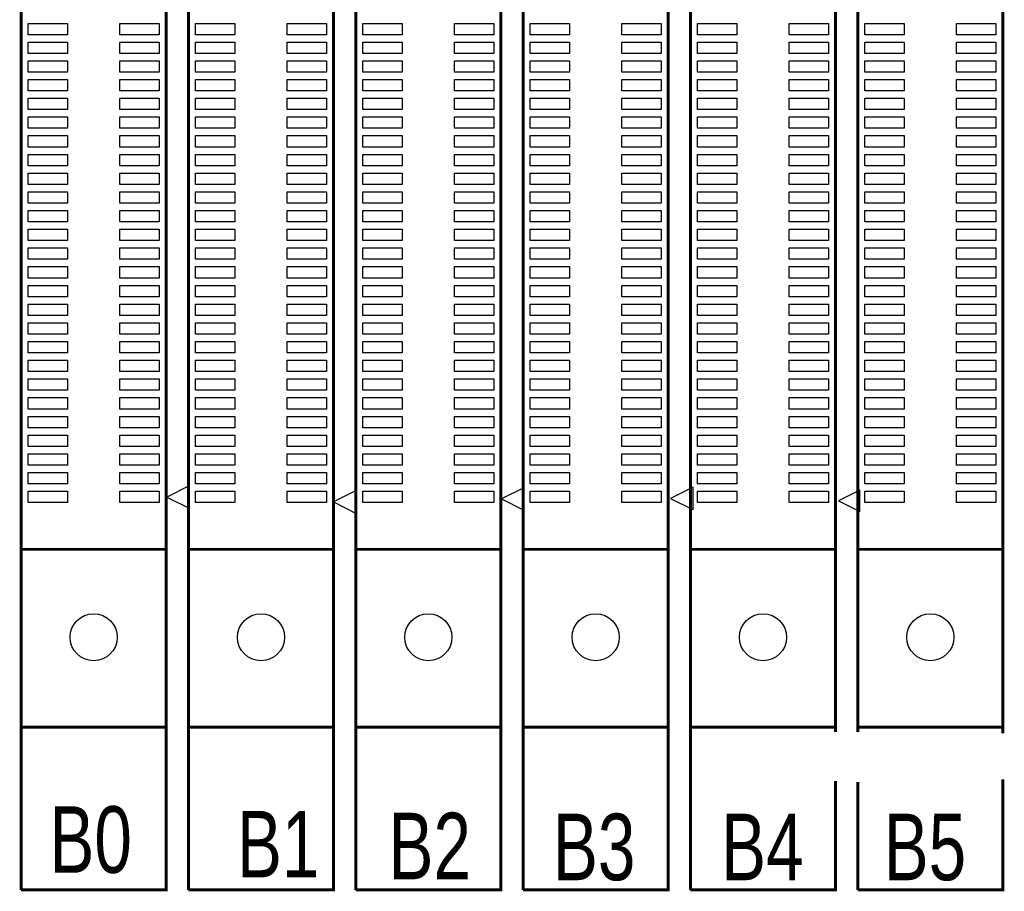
# Model space of a CAD drawing. Extents: x 0 to 344, y -1 to 330.
# Tile 4 of 28: x 74 to 127, y 157 to 203. Entities that reach past the tile are written whole.
import ezdxf

# ---------------------------------------------------------------- set-up
doc = ezdxf.new("R2010")
doc.units = 0
for name, color, linetype in [('BOARD_GEOMETRY_SILKSCREEN_TOP', 1, 'CONTINUOUS'), ('PACKAGE_GEOMETRY_SILKSCREEN_TOP', 3, 'CONTINUOUS'), ('PIN_TOP', 4, 'CONTINUOUS')]:
    doc.layers.add(name, color=color, linetype=linetype)

msp = doc.modelspace()

# ---------------------------------------------------------------- linework, layer by layer
at = {"layer": 'PACKAGE_GEOMETRY_SILKSCREEN_TOP', "const_width": 0.1524}
for points in [[(74.330052, 321.878198), (74.290682, 321.878198), (74.290682, 156.878274)], [(83.23072, 156.878274), (90.980768, 156.878274), (90.980768, 321.878198), (86.811104, 321.878198)], [(92.200984, 321.878198), (92.170758, 321.878198), (92.170758, 156.878274)], [(126.74092, 165.243002), (126.74092, 321.878198), (118.990872, 321.878198), (118.990872, 317.655194)], [(101.110796, 317.92545), (101.110796, 156.878274)], [(74.290682, 156.878274), (82.04073, 156.878274), (82.04073, 317.416688)], [(110.050834, 315.127132), (110.050834, 156.878274)], [(101.110796, 156.878274), (108.860844, 156.878274), (108.860844, 314.745624)], [(83.23072, 313.060334), (83.23072, 156.878274)], [(92.170758, 156.878274), (99.920806, 156.878274), (99.920806, 313.42584)], [(117.800882, 165.314884), (117.800882, 313.203336)], [(118.990872, 313.251088), (118.990872, 165.322758)], [(74.290682, 175.078136), (82.04073, 175.078136)], [(83.23072, 175.078136), (90.980768, 175.078136)], [(92.170758, 175.078136), (99.920806, 175.078136)], [(101.110796, 175.078136), (108.860844, 175.078136)], [(110.050834, 175.078136), (117.800882, 175.078136)], [(118.990872, 175.078136), (126.74092, 175.078136)], [(82.04073, 165.578282), (74.290682, 165.578282)], [(74.66584, 165.578282), (81.665826, 165.578282)], [(90.980768, 165.578282), (83.23072, 165.578282)], [(83.605878, 165.578282), (90.605864, 165.578282)], [(99.920806, 165.578282), (92.170758, 165.578282)], [(92.545916, 165.578282), (99.545902, 165.578282)], [(108.860844, 165.578282), (101.110796, 165.578282)], [(101.485954, 165.578282), (108.48594, 165.578282)], [(117.800882, 165.578282), (110.050834, 165.578282)], [(110.425992, 165.578282), (117.425978, 165.578282)], [(126.74092, 165.578282), (118.990872, 165.578282)], [(119.36603, 165.578282), (126.366016, 165.578282)], [(110.050834, 156.878274), (117.800882, 156.878274), (117.800882, 162.699446)], [(118.990872, 156.878274), (126.74092, 156.878274), (126.74092, 162.794442)], [(118.990872, 162.635692), (118.990872, 156.878274)]]:
    msp.add_lwpolyline(points, dxfattribs=at)
at = {"layer": 'PACKAGE_GEOMETRY_SILKSCREEN_TOP'}
for points in [[(82.072226, 177.870358), (83.262724, 177.275236), (83.262724, 178.465734)], [(99.960176, 177.76698), (101.148388, 177.172874), (101.148388, 178.361086)], [(108.97997, 177.79873), (110.184438, 177.196496), (110.187994, 177.200052), (110.187994, 178.402742)], [(90.97264, 177.607722), (92.197936, 176.995074), (92.197936, 178.22037)], [(117.951504, 177.67173), (119.093996, 177.100484), (119.093996, 178.242976)]]:
    msp.add_lwpolyline(points, close=True, dxfattribs=at)
at = {"layer": 'PIN_TOP'}
for points in [[(76.769976, 202.573382), (74.661776, 202.573382), (74.661776, 203.182982), (76.769976, 203.182982)], [(81.66989, 202.573382), (79.56169, 202.573382), (79.56169, 203.182982), (81.66989, 203.182982)], [(85.710014, 202.573382), (83.601814, 202.573382), (83.601814, 203.182982), (85.710014, 203.182982)], [(90.609928, 202.573382), (88.501728, 202.573382), (88.501728, 203.182982), (90.609928, 203.182982)], [(94.650052, 202.573382), (92.541852, 202.573382), (92.541852, 203.182982), (94.650052, 203.182982)], [(99.549966, 202.573382), (97.441766, 202.573382), (97.441766, 203.182982), (99.549966, 203.182982)], [(103.59009, 202.573382), (101.48189, 202.573382), (101.48189, 203.182982), (103.59009, 203.182982)], [(108.490004, 202.573382), (106.381804, 202.573382), (106.381804, 203.182982), (108.490004, 203.182982)], [(112.530128, 202.573382), (110.421928, 202.573382), (110.421928, 203.182982), (112.530128, 203.182982)], [(117.430042, 202.573382), (115.321842, 202.573382), (115.321842, 203.182982), (117.430042, 203.182982)], [(121.470166, 202.573382), (119.361966, 202.573382), (119.361966, 203.182982), (121.470166, 203.182982)], [(126.37008, 202.573382), (124.26188, 202.573382), (124.26188, 203.182982), (126.37008, 203.182982)], [(76.769976, 201.573384), (74.661776, 201.573384), (74.661776, 202.182984), (76.769976, 202.182984)], [(81.66989, 201.573384), (79.56169, 201.573384), (79.56169, 202.182984), (81.66989, 202.182984)], [(85.710014, 201.573384), (83.601814, 201.573384), (83.601814, 202.182984), (85.710014, 202.182984)], [(90.609928, 201.573384), (88.501728, 201.573384), (88.501728, 202.182984), (90.609928, 202.182984)], [(94.650052, 201.573384), (92.541852, 201.573384), (92.541852, 202.182984), (94.650052, 202.182984)], [(99.549966, 201.573384), (97.441766, 201.573384), (97.441766, 202.182984), (99.549966, 202.182984)], [(103.59009, 201.573384), (101.48189, 201.573384), (101.48189, 202.182984), (103.59009, 202.182984)], [(108.490004, 201.573384), (106.381804, 201.573384), (106.381804, 202.182984), (108.490004, 202.182984)], [(112.530128, 201.573384), (110.421928, 201.573384), (110.421928, 202.182984), (112.530128, 202.182984)], [(117.430042, 201.573384), (115.321842, 201.573384), (115.321842, 202.182984), (117.430042, 202.182984)], [(121.470166, 201.573384), (119.361966, 201.573384), (119.361966, 202.182984), (121.470166, 202.182984)], [(126.37008, 201.573384), (124.26188, 201.573384), (124.26188, 202.182984), (126.37008, 202.182984)], [(76.769976, 200.573386), (74.661776, 200.573386), (74.661776, 201.182986), (76.769976, 201.182986)], [(81.66989, 200.573386), (79.56169, 200.573386), (79.56169, 201.182986), (81.66989, 201.182986)], [(85.710014, 200.573386), (83.601814, 200.573386), (83.601814, 201.182986), (85.710014, 201.182986)], [(90.609928, 200.573386), (88.501728, 200.573386), (88.501728, 201.182986), (90.609928, 201.182986)], [(94.650052, 200.573386), (92.541852, 200.573386), (92.541852, 201.182986), (94.650052, 201.182986)], [(99.549966, 200.573386), (97.441766, 200.573386), (97.441766, 201.182986), (99.549966, 201.182986)], [(103.59009, 200.573386), (101.48189, 200.573386), (101.48189, 201.182986), (103.59009, 201.182986)], [(108.490004, 200.573386), (106.381804, 200.573386), (106.381804, 201.182986), (108.490004, 201.182986)], [(112.530128, 200.573386), (110.421928, 200.573386), (110.421928, 201.182986), (112.530128, 201.182986)], [(117.430042, 200.573386), (115.321842, 200.573386), (115.321842, 201.182986), (117.430042, 201.182986)], [(121.470166, 200.573386), (119.361966, 200.573386), (119.361966, 201.182986), (121.470166, 201.182986)], [(126.37008, 200.573386), (124.26188, 200.573386), (124.26188, 201.182986), (126.37008, 201.182986)], [(76.769976, 199.573388), (74.661776, 199.573388), (74.661776, 200.182988), (76.769976, 200.182988)], [(81.66989, 199.573388), (79.56169, 199.573388), (79.56169, 200.182988), (81.66989, 200.182988)], [(85.710014, 199.573388), (83.601814, 199.573388), (83.601814, 200.182988), (85.710014, 200.182988)], [(90.609928, 199.573388), (88.501728, 199.573388), (88.501728, 200.182988), (90.609928, 200.182988)], [(94.650052, 199.573388), (92.541852, 199.573388), (92.541852, 200.182988), (94.650052, 200.182988)], [(99.549966, 199.573388), (97.441766, 199.573388), (97.441766, 200.182988), (99.549966, 200.182988)], [(103.59009, 199.573388), (101.48189, 199.573388), (101.48189, 200.182988), (103.59009, 200.182988)], [(108.490004, 199.573388), (106.381804, 199.573388), (106.381804, 200.182988), (108.490004, 200.182988)], [(112.530128, 199.573388), (110.421928, 199.573388), (110.421928, 200.182988), (112.530128, 200.182988)], [(117.430042, 199.573388), (115.321842, 199.573388), (115.321842, 200.182988), (117.430042, 200.182988)], [(121.470166, 199.573388), (119.361966, 199.573388), (119.361966, 200.182988), (121.470166, 200.182988)], [(126.37008, 199.573388), (124.26188, 199.573388), (124.26188, 200.182988), (126.37008, 200.182988)], [(76.769976, 198.57339), (74.661776, 198.57339), (74.661776, 199.18299), (76.769976, 199.18299)], [(81.66989, 198.57339), (79.56169, 198.57339), (79.56169, 199.18299), (81.66989, 199.18299)], [(85.710014, 198.57339), (83.601814, 198.57339), (83.601814, 199.18299), (85.710014, 199.18299)], [(90.609928, 198.57339), (88.501728, 198.57339), (88.501728, 199.18299), (90.609928, 199.18299)], [(94.650052, 198.57339), (92.541852, 198.57339), (92.541852, 199.18299), (94.650052, 199.18299)], [(99.549966, 198.57339), (97.441766, 198.57339), (97.441766, 199.18299), (99.549966, 199.18299)], [(103.59009, 198.57339), (101.48189, 198.57339), (101.48189, 199.18299), (103.59009, 199.18299)], [(108.490004, 198.57339), (106.381804, 198.57339), (106.381804, 199.18299), (108.490004, 199.18299)], [(112.530128, 198.57339), (110.421928, 198.57339), (110.421928, 199.18299), (112.530128, 199.18299)], [(117.430042, 198.57339), (115.321842, 198.57339), (115.321842, 199.18299), (117.430042, 199.18299)], [(121.470166, 198.57339), (119.361966, 198.57339), (119.361966, 199.18299), (121.470166, 199.18299)], [(126.37008, 198.57339), (124.26188, 198.57339), (124.26188, 199.18299), (126.37008, 199.18299)], [(76.769976, 197.573392), (74.661776, 197.573392), (74.661776, 198.182992), (76.769976, 198.182992)], [(81.66989, 197.573392), (79.56169, 197.573392), (79.56169, 198.182992), (81.66989, 198.182992)], [(85.710014, 197.573392), (83.601814, 197.573392), (83.601814, 198.182992), (85.710014, 198.182992)], [(90.609928, 197.573392), (88.501728, 197.573392), (88.501728, 198.182992), (90.609928, 198.182992)], [(94.650052, 197.573392), (92.541852, 197.573392), (92.541852, 198.182992), (94.650052, 198.182992)], [(99.549966, 197.573392), (97.441766, 197.573392), (97.441766, 198.182992), (99.549966, 198.182992)], [(103.59009, 197.573392), (101.48189, 197.573392), (101.48189, 198.182992), (103.59009, 198.182992)], [(108.490004, 197.573392), (106.381804, 197.573392), (106.381804, 198.182992), (108.490004, 198.182992)], [(112.530128, 197.573392), (110.421928, 197.573392), (110.421928, 198.182992), (112.530128, 198.182992)], [(117.430042, 197.573392), (115.321842, 197.573392), (115.321842, 198.182992), (117.430042, 198.182992)], [(121.470166, 197.573392), (119.361966, 197.573392), (119.361966, 198.182992), (121.470166, 198.182992)], [(126.37008, 197.573392), (124.26188, 197.573392), (124.26188, 198.182992), (126.37008, 198.182992)], [(76.769976, 196.573394), (74.661776, 196.573394), (74.661776, 197.182994), (76.769976, 197.182994)], [(81.66989, 196.573394), (79.56169, 196.573394), (79.56169, 197.182994), (81.66989, 197.182994)], [(85.710014, 196.573394), (83.601814, 196.573394), (83.601814, 197.182994), (85.710014, 197.182994)], [(90.609928, 196.573394), (88.501728, 196.573394), (88.501728, 197.182994), (90.609928, 197.182994)], [(94.650052, 196.573394), (92.541852, 196.573394), (92.541852, 197.182994), (94.650052, 197.182994)], [(99.549966, 196.573394), (97.441766, 196.573394), (97.441766, 197.182994), (99.549966, 197.182994)], [(103.59009, 196.573394), (101.48189, 196.573394), (101.48189, 197.182994), (103.59009, 197.182994)], [(108.490004, 196.573394), (106.381804, 196.573394), (106.381804, 197.182994), (108.490004, 197.182994)], [(112.530128, 196.573394), (110.421928, 196.573394), (110.421928, 197.182994), (112.530128, 197.182994)], [(117.430042, 196.573394), (115.321842, 196.573394), (115.321842, 197.182994), (117.430042, 197.182994)], [(121.470166, 196.573394), (119.361966, 196.573394), (119.361966, 197.182994), (121.470166, 197.182994)], [(126.37008, 196.573394), (124.26188, 196.573394), (124.26188, 197.182994), (126.37008, 197.182994)], [(76.769976, 195.573396), (74.661776, 195.573396), (74.661776, 196.182996), (76.769976, 196.182996)], [(81.66989, 195.573396), (79.56169, 195.573396), (79.56169, 196.182996), (81.66989, 196.182996)], [(85.710014, 195.573396), (83.601814, 195.573396), (83.601814, 196.182996), (85.710014, 196.182996)], [(90.609928, 195.573396), (88.501728, 195.573396), (88.501728, 196.182996), (90.609928, 196.182996)], [(94.650052, 195.573396), (92.541852, 195.573396), (92.541852, 196.182996), (94.650052, 196.182996)], [(99.549966, 195.573396), (97.441766, 195.573396), (97.441766, 196.182996), (99.549966, 196.182996)], [(103.59009, 195.573396), (101.48189, 195.573396), (101.48189, 196.182996), (103.59009, 196.182996)], [(108.490004, 195.573396), (106.381804, 195.573396), (106.381804, 196.182996), (108.490004, 196.182996)], [(112.530128, 195.573396), (110.421928, 195.573396), (110.421928, 196.182996), (112.530128, 196.182996)], [(117.430042, 195.573396), (115.321842, 195.573396), (115.321842, 196.182996), (117.430042, 196.182996)], [(121.470166, 195.573396), (119.361966, 195.573396), (119.361966, 196.182996), (121.470166, 196.182996)], [(126.37008, 195.573396), (124.26188, 195.573396), (124.26188, 196.182996), (126.37008, 196.182996)], [(76.769976, 194.573398), (74.661776, 194.573398), (74.661776, 195.182998), (76.769976, 195.182998)], [(81.66989, 194.573398), (79.56169, 194.573398), (79.56169, 195.182998), (81.66989, 195.182998)], [(85.710014, 194.573398), (83.601814, 194.573398), (83.601814, 195.182998), (85.710014, 195.182998)], [(90.609928, 194.573398), (88.501728, 194.573398), (88.501728, 195.182998), (90.609928, 195.182998)], [(94.650052, 194.573398), (92.541852, 194.573398), (92.541852, 195.182998), (94.650052, 195.182998)], [(99.549966, 194.573398), (97.441766, 194.573398), (97.441766, 195.182998), (99.549966, 195.182998)], [(103.59009, 194.573398), (101.48189, 194.573398), (101.48189, 195.182998), (103.59009, 195.182998)], [(108.490004, 194.573398), (106.381804, 194.573398), (106.381804, 195.182998), (108.490004, 195.182998)], [(112.530128, 194.573398), (110.421928, 194.573398), (110.421928, 195.182998), (112.530128, 195.182998)], [(117.430042, 194.573398), (115.321842, 194.573398), (115.321842, 195.182998), (117.430042, 195.182998)], [(121.470166, 194.573398), (119.361966, 194.573398), (119.361966, 195.182998), (121.470166, 195.182998)], [(126.37008, 194.573398), (124.26188, 194.573398), (124.26188, 195.182998), (126.37008, 195.182998)], [(76.769976, 193.5734), (74.661776, 193.5734), (74.661776, 194.183), (76.769976, 194.183)], [(81.66989, 193.5734), (79.56169, 193.5734), (79.56169, 194.183), (81.66989, 194.183)], [(85.710014, 193.5734), (83.601814, 193.5734), (83.601814, 194.183), (85.710014, 194.183)], [(90.609928, 193.5734), (88.501728, 193.5734), (88.501728, 194.183), (90.609928, 194.183)], [(94.650052, 193.5734), (92.541852, 193.5734), (92.541852, 194.183), (94.650052, 194.183)], [(99.549966, 193.5734), (97.441766, 193.5734), (97.441766, 194.183), (99.549966, 194.183)], [(103.59009, 193.5734), (101.48189, 193.5734), (101.48189, 194.183), (103.59009, 194.183)], [(108.490004, 193.5734), (106.381804, 193.5734), (106.381804, 194.183), (108.490004, 194.183)], [(112.530128, 193.5734), (110.421928, 193.5734), (110.421928, 194.183), (112.530128, 194.183)], [(117.430042, 193.5734), (115.321842, 193.5734), (115.321842, 194.183), (117.430042, 194.183)], [(121.470166, 193.5734), (119.361966, 193.5734), (119.361966, 194.183), (121.470166, 194.183)], [(126.37008, 193.5734), (124.26188, 193.5734), (124.26188, 194.183), (126.37008, 194.183)], [(76.769976, 192.573402), (74.661776, 192.573402), (74.661776, 193.183002), (76.769976, 193.183002)], [(81.66989, 192.573402), (79.56169, 192.573402), (79.56169, 193.183002), (81.66989, 193.183002)], [(85.710014, 192.573402), (83.601814, 192.573402), (83.601814, 193.183002), (85.710014, 193.183002)], [(90.609928, 192.573402), (88.501728, 192.573402), (88.501728, 193.183002), (90.609928, 193.183002)], [(94.650052, 192.573402), (92.541852, 192.573402), (92.541852, 193.183002), (94.650052, 193.183002)], [(99.549966, 192.573402), (97.441766, 192.573402), (97.441766, 193.183002), (99.549966, 193.183002)], [(103.59009, 192.573402), (101.48189, 192.573402), (101.48189, 193.183002), (103.59009, 193.183002)], [(108.490004, 192.573402), (106.381804, 192.573402), (106.381804, 193.183002), (108.490004, 193.183002)], [(112.530128, 192.573402), (110.421928, 192.573402), (110.421928, 193.183002), (112.530128, 193.183002)], [(117.430042, 192.573402), (115.321842, 192.573402), (115.321842, 193.183002), (117.430042, 193.183002)], [(121.470166, 192.573402), (119.361966, 192.573402), (119.361966, 193.183002), (121.470166, 193.183002)], [(126.37008, 192.573402), (124.26188, 192.573402), (124.26188, 193.183002), (126.37008, 193.183002)], [(76.769976, 191.573404), (74.661776, 191.573404), (74.661776, 192.183004), (76.769976, 192.183004)], [(81.66989, 191.573404), (79.56169, 191.573404), (79.56169, 192.183004), (81.66989, 192.183004)], [(85.710014, 191.573404), (83.601814, 191.573404), (83.601814, 192.183004), (85.710014, 192.183004)], [(90.609928, 191.573404), (88.501728, 191.573404), (88.501728, 192.183004), (90.609928, 192.183004)], [(94.650052, 191.573404), (92.541852, 191.573404), (92.541852, 192.183004), (94.650052, 192.183004)], [(99.549966, 191.573404), (97.441766, 191.573404), (97.441766, 192.183004), (99.549966, 192.183004)], [(103.59009, 191.573404), (101.48189, 191.573404), (101.48189, 192.183004), (103.59009, 192.183004)], [(108.490004, 191.573404), (106.381804, 191.573404), (106.381804, 192.183004), (108.490004, 192.183004)], [(112.530128, 191.573404), (110.421928, 191.573404), (110.421928, 192.183004), (112.530128, 192.183004)], [(117.430042, 191.573404), (115.321842, 191.573404), (115.321842, 192.183004), (117.430042, 192.183004)], [(121.470166, 191.573404), (119.361966, 191.573404), (119.361966, 192.183004), (121.470166, 192.183004)], [(126.37008, 191.573404), (124.26188, 191.573404), (124.26188, 192.183004), (126.37008, 192.183004)], [(76.769976, 190.573406), (74.661776, 190.573406), (74.661776, 191.183006), (76.769976, 191.183006)], [(81.66989, 190.573406), (79.56169, 190.573406), (79.56169, 191.183006), (81.66989, 191.183006)], [(85.710014, 190.573406), (83.601814, 190.573406), (83.601814, 191.183006), (85.710014, 191.183006)], [(90.609928, 190.573406), (88.501728, 190.573406), (88.501728, 191.183006), (90.609928, 191.183006)], [(94.650052, 190.573406), (92.541852, 190.573406), (92.541852, 191.183006), (94.650052, 191.183006)], [(99.549966, 190.573406), (97.441766, 190.573406), (97.441766, 191.183006), (99.549966, 191.183006)], [(103.59009, 190.573406), (101.48189, 190.573406), (101.48189, 191.183006), (103.59009, 191.183006)], [(108.490004, 190.573406), (106.381804, 190.573406), (106.381804, 191.183006), (108.490004, 191.183006)], [(112.530128, 190.573406), (110.421928, 190.573406), (110.421928, 191.183006), (112.530128, 191.183006)], [(117.430042, 190.573406), (115.321842, 190.573406), (115.321842, 191.183006), (117.430042, 191.183006)], [(121.470166, 190.573406), (119.361966, 190.573406), (119.361966, 191.183006), (121.470166, 191.183006)], [(126.37008, 190.573406), (124.26188, 190.573406), (124.26188, 191.183006), (126.37008, 191.183006)], [(76.769976, 189.573408), (74.661776, 189.573408), (74.661776, 190.183008), (76.769976, 190.183008)], [(81.66989, 189.573408), (79.56169, 189.573408), (79.56169, 190.183008), (81.66989, 190.183008)], [(85.710014, 189.573408), (83.601814, 189.573408), (83.601814, 190.183008), (85.710014, 190.183008)], [(90.609928, 189.573408), (88.501728, 189.573408), (88.501728, 190.183008), (90.609928, 190.183008)], [(94.650052, 189.573408), (92.541852, 189.573408), (92.541852, 190.183008), (94.650052, 190.183008)], [(99.549966, 189.573408), (97.441766, 189.573408), (97.441766, 190.183008), (99.549966, 190.183008)], [(103.59009, 189.573408), (101.48189, 189.573408), (101.48189, 190.183008), (103.59009, 190.183008)], [(108.490004, 189.573408), (106.381804, 189.573408), (106.381804, 190.183008), (108.490004, 190.183008)], [(112.530128, 189.573408), (110.421928, 189.573408), (110.421928, 190.183008), (112.530128, 190.183008)], [(117.430042, 189.573408), (115.321842, 189.573408), (115.321842, 190.183008), (117.430042, 190.183008)], [(121.470166, 189.573408), (119.361966, 189.573408), (119.361966, 190.183008), (121.470166, 190.183008)], [(126.37008, 189.573408), (124.26188, 189.573408), (124.26188, 190.183008), (126.37008, 190.183008)], [(76.769976, 188.57341), (74.661776, 188.57341), (74.661776, 189.18301), (76.769976, 189.18301)], [(81.66989, 188.57341), (79.56169, 188.57341), (79.56169, 189.18301), (81.66989, 189.18301)], [(85.710014, 188.57341), (83.601814, 188.57341), (83.601814, 189.18301), (85.710014, 189.18301)], [(90.609928, 188.57341), (88.501728, 188.57341), (88.501728, 189.18301), (90.609928, 189.18301)], [(94.650052, 188.57341), (92.541852, 188.57341), (92.541852, 189.18301), (94.650052, 189.18301)], [(99.549966, 188.57341), (97.441766, 188.57341), (97.441766, 189.18301), (99.549966, 189.18301)], [(103.59009, 188.57341), (101.48189, 188.57341), (101.48189, 189.18301), (103.59009, 189.18301)], [(108.490004, 188.57341), (106.381804, 188.57341), (106.381804, 189.18301), (108.490004, 189.18301)], [(112.530128, 188.57341), (110.421928, 188.57341), (110.421928, 189.18301), (112.530128, 189.18301)], [(117.430042, 188.57341), (115.321842, 188.57341), (115.321842, 189.18301), (117.430042, 189.18301)], [(121.470166, 188.57341), (119.361966, 188.57341), (119.361966, 189.18301), (121.470166, 189.18301)], [(126.37008, 188.57341), (124.26188, 188.57341), (124.26188, 189.18301), (126.37008, 189.18301)], [(76.769976, 187.573412), (74.661776, 187.573412), (74.661776, 188.183012), (76.769976, 188.183012)], [(81.66989, 187.573412), (79.56169, 187.573412), (79.56169, 188.183012), (81.66989, 188.183012)], [(85.710014, 187.573412), (83.601814, 187.573412), (83.601814, 188.183012), (85.710014, 188.183012)], [(90.609928, 187.573412), (88.501728, 187.573412), (88.501728, 188.183012), (90.609928, 188.183012)], [(94.650052, 187.573412), (92.541852, 187.573412), (92.541852, 188.183012), (94.650052, 188.183012)], [(99.549966, 187.573412), (97.441766, 187.573412), (97.441766, 188.183012), (99.549966, 188.183012)], [(103.59009, 187.573412), (101.48189, 187.573412), (101.48189, 188.183012), (103.59009, 188.183012)], [(108.490004, 187.573412), (106.381804, 187.573412), (106.381804, 188.183012), (108.490004, 188.183012)], [(112.530128, 187.573412), (110.421928, 187.573412), (110.421928, 188.183012), (112.530128, 188.183012)], [(117.430042, 187.573412), (115.321842, 187.573412), (115.321842, 188.183012), (117.430042, 188.183012)], [(121.470166, 187.573412), (119.361966, 187.573412), (119.361966, 188.183012), (121.470166, 188.183012)], [(126.37008, 187.573412), (124.26188, 187.573412), (124.26188, 188.183012), (126.37008, 188.183012)], [(76.769976, 186.573414), (74.661776, 186.573414), (74.661776, 187.183014), (76.769976, 187.183014)], [(81.66989, 186.573414), (79.56169, 186.573414), (79.56169, 187.183014), (81.66989, 187.183014)], [(85.710014, 186.573414), (83.601814, 186.573414), (83.601814, 187.183014), (85.710014, 187.183014)], [(90.609928, 186.573414), (88.501728, 186.573414), (88.501728, 187.183014), (90.609928, 187.183014)], [(94.650052, 186.573414), (92.541852, 186.573414), (92.541852, 187.183014), (94.650052, 187.183014)], [(99.549966, 186.573414), (97.441766, 186.573414), (97.441766, 187.183014), (99.549966, 187.183014)], [(103.59009, 186.573414), (101.48189, 186.573414), (101.48189, 187.183014), (103.59009, 187.183014)], [(108.490004, 186.573414), (106.381804, 186.573414), (106.381804, 187.183014), (108.490004, 187.183014)], [(112.530128, 186.573414), (110.421928, 186.573414), (110.421928, 187.183014), (112.530128, 187.183014)], [(117.430042, 186.573414), (115.321842, 186.573414), (115.321842, 187.183014), (117.430042, 187.183014)], [(121.470166, 186.573414), (119.361966, 186.573414), (119.361966, 187.183014), (121.470166, 187.183014)], [(126.37008, 186.573414), (124.26188, 186.573414), (124.26188, 187.183014), (126.37008, 187.183014)], [(76.769976, 185.573416), (74.661776, 185.573416), (74.661776, 186.183016), (76.769976, 186.183016)], [(81.66989, 185.573416), (79.56169, 185.573416), (79.56169, 186.183016), (81.66989, 186.183016)], [(85.710014, 185.573416), (83.601814, 185.573416), (83.601814, 186.183016), (85.710014, 186.183016)], [(90.609928, 185.573416), (88.501728, 185.573416), (88.501728, 186.183016), (90.609928, 186.183016)], [(94.650052, 185.573416), (92.541852, 185.573416), (92.541852, 186.183016), (94.650052, 186.183016)], [(99.549966, 185.573416), (97.441766, 185.573416), (97.441766, 186.183016), (99.549966, 186.183016)], [(103.59009, 185.573416), (101.48189, 185.573416), (101.48189, 186.183016), (103.59009, 186.183016)], [(108.490004, 185.573416), (106.381804, 185.573416), (106.381804, 186.183016), (108.490004, 186.183016)], [(112.530128, 185.573416), (110.421928, 185.573416), (110.421928, 186.183016), (112.530128, 186.183016)], [(117.430042, 185.573416), (115.321842, 185.573416), (115.321842, 186.183016), (117.430042, 186.183016)], [(121.470166, 185.573416), (119.361966, 185.573416), (119.361966, 186.183016), (121.470166, 186.183016)], [(126.37008, 185.573416), (124.26188, 185.573416), (124.26188, 186.183016), (126.37008, 186.183016)], [(76.769976, 184.573418), (74.661776, 184.573418), (74.661776, 185.183018), (76.769976, 185.183018)], [(81.66989, 184.573418), (79.56169, 184.573418), (79.56169, 185.183018), (81.66989, 185.183018)], [(85.710014, 184.573418), (83.601814, 184.573418), (83.601814, 185.183018), (85.710014, 185.183018)], [(90.609928, 184.573418), (88.501728, 184.573418), (88.501728, 185.183018), (90.609928, 185.183018)], [(94.650052, 184.573418), (92.541852, 184.573418), (92.541852, 185.183018), (94.650052, 185.183018)], [(99.549966, 184.573418), (97.441766, 184.573418), (97.441766, 185.183018), (99.549966, 185.183018)], [(103.59009, 184.573418), (101.48189, 184.573418), (101.48189, 185.183018), (103.59009, 185.183018)], [(108.490004, 184.573418), (106.381804, 184.573418), (106.381804, 185.183018), (108.490004, 185.183018)], [(112.530128, 184.573418), (110.421928, 184.573418), (110.421928, 185.183018), (112.530128, 185.183018)], [(117.430042, 184.573418), (115.321842, 184.573418), (115.321842, 185.183018), (117.430042, 185.183018)], [(121.470166, 184.573418), (119.361966, 184.573418), (119.361966, 185.183018), (121.470166, 185.183018)], [(126.37008, 184.573418), (124.26188, 184.573418), (124.26188, 185.183018), (126.37008, 185.183018)], [(76.769976, 183.57342), (74.661776, 183.57342), (74.661776, 184.18302), (76.769976, 184.18302)], [(81.66989, 183.57342), (79.56169, 183.57342), (79.56169, 184.18302), (81.66989, 184.18302)], [(85.710014, 183.57342), (83.601814, 183.57342), (83.601814, 184.18302), (85.710014, 184.18302)], [(90.609928, 183.57342), (88.501728, 183.57342), (88.501728, 184.18302), (90.609928, 184.18302)], [(94.650052, 183.57342), (92.541852, 183.57342), (92.541852, 184.18302), (94.650052, 184.18302)], [(99.549966, 183.57342), (97.441766, 183.57342), (97.441766, 184.18302), (99.549966, 184.18302)], [(103.59009, 183.57342), (101.48189, 183.57342), (101.48189, 184.18302), (103.59009, 184.18302)], [(108.490004, 183.57342), (106.381804, 183.57342), (106.381804, 184.18302), (108.490004, 184.18302)], [(112.530128, 183.57342), (110.421928, 183.57342), (110.421928, 184.18302), (112.530128, 184.18302)], [(117.430042, 183.57342), (115.321842, 183.57342), (115.321842, 184.18302), (117.430042, 184.18302)], [(121.470166, 183.57342), (119.361966, 183.57342), (119.361966, 184.18302), (121.470166, 184.18302)], [(126.37008, 183.57342), (124.26188, 183.57342), (124.26188, 184.18302), (126.37008, 184.18302)], [(76.769976, 182.573422), (74.661776, 182.573422), (74.661776, 183.183022), (76.769976, 183.183022)], [(81.66989, 182.573422), (79.56169, 182.573422), (79.56169, 183.183022), (81.66989, 183.183022)], [(85.710014, 182.573422), (83.601814, 182.573422), (83.601814, 183.183022), (85.710014, 183.183022)], [(90.609928, 182.573422), (88.501728, 182.573422), (88.501728, 183.183022), (90.609928, 183.183022)], [(94.650052, 182.573422), (92.541852, 182.573422), (92.541852, 183.183022), (94.650052, 183.183022)], [(99.549966, 182.573422), (97.441766, 182.573422), (97.441766, 183.183022), (99.549966, 183.183022)], [(103.59009, 182.573422), (101.48189, 182.573422), (101.48189, 183.183022), (103.59009, 183.183022)], [(108.490004, 182.573422), (106.381804, 182.573422), (106.381804, 183.183022), (108.490004, 183.183022)], [(112.530128, 182.573422), (110.421928, 182.573422), (110.421928, 183.183022), (112.530128, 183.183022)], [(117.430042, 182.573422), (115.321842, 182.573422), (115.321842, 183.183022), (117.430042, 183.183022)], [(121.470166, 182.573422), (119.361966, 182.573422), (119.361966, 183.183022), (121.470166, 183.183022)], [(126.37008, 182.573422), (124.26188, 182.573422), (124.26188, 183.183022), (126.37008, 183.183022)], [(76.769976, 181.573424), (74.661776, 181.573424), (74.661776, 182.183024), (76.769976, 182.183024)], [(81.66989, 181.573424), (79.56169, 181.573424), (79.56169, 182.183024), (81.66989, 182.183024)], [(85.710014, 181.573424), (83.601814, 181.573424), (83.601814, 182.183024), (85.710014, 182.183024)], [(90.609928, 181.573424), (88.501728, 181.573424), (88.501728, 182.183024), (90.609928, 182.183024)], [(94.650052, 181.573424), (92.541852, 181.573424), (92.541852, 182.183024), (94.650052, 182.183024)], [(99.549966, 181.573424), (97.441766, 181.573424), (97.441766, 182.183024), (99.549966, 182.183024)], [(103.59009, 181.573424), (101.48189, 181.573424), (101.48189, 182.183024), (103.59009, 182.183024)], [(108.490004, 181.573424), (106.381804, 181.573424), (106.381804, 182.183024), (108.490004, 182.183024)], [(112.530128, 181.573424), (110.421928, 181.573424), (110.421928, 182.183024), (112.530128, 182.183024)], [(117.430042, 181.573424), (115.321842, 181.573424), (115.321842, 182.183024), (117.430042, 182.183024)], [(121.470166, 181.573424), (119.361966, 181.573424), (119.361966, 182.183024), (121.470166, 182.183024)], [(126.37008, 181.573424), (124.26188, 181.573424), (124.26188, 182.183024), (126.37008, 182.183024)], [(76.769976, 180.573426), (74.661776, 180.573426), (74.661776, 181.183026), (76.769976, 181.183026)], [(81.66989, 180.573426), (79.56169, 180.573426), (79.56169, 181.183026), (81.66989, 181.183026)], [(85.710014, 180.573426), (83.601814, 180.573426), (83.601814, 181.183026), (85.710014, 181.183026)], [(90.609928, 180.573426), (88.501728, 180.573426), (88.501728, 181.183026), (90.609928, 181.183026)], [(94.650052, 180.573426), (92.541852, 180.573426), (92.541852, 181.183026), (94.650052, 181.183026)], [(99.549966, 180.573426), (97.441766, 180.573426), (97.441766, 181.183026), (99.549966, 181.183026)], [(103.59009, 180.573426), (101.48189, 180.573426), (101.48189, 181.183026), (103.59009, 181.183026)], [(108.490004, 180.573426), (106.381804, 180.573426), (106.381804, 181.183026), (108.490004, 181.183026)], [(112.530128, 180.573426), (110.421928, 180.573426), (110.421928, 181.183026), (112.530128, 181.183026)], [(117.430042, 180.573426), (115.321842, 180.573426), (115.321842, 181.183026), (117.430042, 181.183026)], [(121.470166, 180.573426), (119.361966, 180.573426), (119.361966, 181.183026), (121.470166, 181.183026)], [(126.37008, 180.573426), (124.26188, 180.573426), (124.26188, 181.183026), (126.37008, 181.183026)], [(76.769976, 179.573428), (74.661776, 179.573428), (74.661776, 180.183028), (76.769976, 180.183028)], [(81.66989, 179.573428), (79.56169, 179.573428), (79.56169, 180.183028), (81.66989, 180.183028)], [(85.710014, 179.573428), (83.601814, 179.573428), (83.601814, 180.183028), (85.710014, 180.183028)], [(90.609928, 179.573428), (88.501728, 179.573428), (88.501728, 180.183028), (90.609928, 180.183028)], [(94.650052, 179.573428), (92.541852, 179.573428), (92.541852, 180.183028), (94.650052, 180.183028)], [(99.549966, 179.573428), (97.441766, 179.573428), (97.441766, 180.183028), (99.549966, 180.183028)], [(103.59009, 179.573428), (101.48189, 179.573428), (101.48189, 180.183028), (103.59009, 180.183028)], [(108.490004, 179.573428), (106.381804, 179.573428), (106.381804, 180.183028), (108.490004, 180.183028)], [(112.530128, 179.573428), (110.421928, 179.573428), (110.421928, 180.183028), (112.530128, 180.183028)], [(117.430042, 179.573428), (115.321842, 179.573428), (115.321842, 180.183028), (117.430042, 180.183028)], [(121.470166, 179.573428), (119.361966, 179.573428), (119.361966, 180.183028), (121.470166, 180.183028)], [(126.37008, 179.573428), (124.26188, 179.573428), (124.26188, 180.183028), (126.37008, 180.183028)], [(76.769976, 178.57343), (74.661776, 178.57343), (74.661776, 179.18303), (76.769976, 179.18303)], [(81.66989, 178.57343), (79.56169, 178.57343), (79.56169, 179.18303), (81.66989, 179.18303)], [(85.710014, 178.57343), (83.601814, 178.57343), (83.601814, 179.18303), (85.710014, 179.18303)], [(90.609928, 178.57343), (88.501728, 178.57343), (88.501728, 179.18303), (90.609928, 179.18303)], [(94.650052, 178.57343), (92.541852, 178.57343), (92.541852, 179.18303), (94.650052, 179.18303)], [(99.549966, 178.57343), (97.441766, 178.57343), (97.441766, 179.18303), (99.549966, 179.18303)], [(103.59009, 178.57343), (101.48189, 178.57343), (101.48189, 179.18303), (103.59009, 179.18303)], [(108.490004, 178.57343), (106.381804, 178.57343), (106.381804, 179.18303), (108.490004, 179.18303)], [(112.530128, 178.57343), (110.421928, 178.57343), (110.421928, 179.18303), (112.530128, 179.18303)], [(117.430042, 178.57343), (115.321842, 178.57343), (115.321842, 179.18303), (117.430042, 179.18303)], [(121.470166, 178.57343), (119.361966, 178.57343), (119.361966, 179.18303), (121.470166, 179.18303)], [(126.37008, 178.57343), (124.26188, 178.57343), (124.26188, 179.18303), (126.37008, 179.18303)], [(76.769976, 177.573432), (74.661776, 177.573432), (74.661776, 178.183032), (76.769976, 178.183032)], [(81.66989, 177.573432), (79.56169, 177.573432), (79.56169, 178.183032), (81.66989, 178.183032)], [(85.710014, 177.573432), (83.601814, 177.573432), (83.601814, 178.183032), (85.710014, 178.183032)], [(90.609928, 177.573432), (88.501728, 177.573432), (88.501728, 178.183032), (90.609928, 178.183032)], [(94.650052, 177.573432), (92.541852, 177.573432), (92.541852, 178.183032), (94.650052, 178.183032)], [(99.549966, 177.573432), (97.441766, 177.573432), (97.441766, 178.183032), (99.549966, 178.183032)], [(103.59009, 177.573432), (101.48189, 177.573432), (101.48189, 178.183032), (103.59009, 178.183032)], [(108.490004, 177.573432), (106.381804, 177.573432), (106.381804, 178.183032), (108.490004, 178.183032)], [(112.530128, 177.573432), (110.421928, 177.573432), (110.421928, 178.183032), (112.530128, 178.183032)], [(117.430042, 177.573432), (115.321842, 177.573432), (115.321842, 178.183032), (117.430042, 178.183032)], [(121.470166, 177.573432), (119.361966, 177.573432), (119.361966, 178.183032), (121.470166, 178.183032)], [(126.37008, 177.573432), (124.26188, 177.573432), (124.26188, 178.183032), (126.37008, 178.183032)]]:
    msp.add_lwpolyline(points, close=True, dxfattribs=at)
for centre in [(78.165706, 170.37812), (87.105744, 170.37812), (96.045782, 170.37812), (104.98582, 170.37812), (113.925858, 170.37812), (122.865896, 170.37812)]:
    msp.add_circle(centre, 1.2573, dxfattribs=at)

# ---------------------------------------------------------------- texts
at = {"layer": 'BOARD_GEOMETRY_SILKSCREEN_TOP', "width": 0.757143}
for s, p in [('B0', (75.803506, 157.78988)), ('B1', (85.823552, 157.543246)), ('B2', (93.918786, 157.44444)), ('B3', (102.704646, 157.395164)), ('B4', (111.688372, 157.395164)), ('B5', (120.374918, 157.395164))]:
    msp.add_text(s, height=3.556, dxfattribs=at).set_placement(p)

doc.saveas('drawing.dxf')
